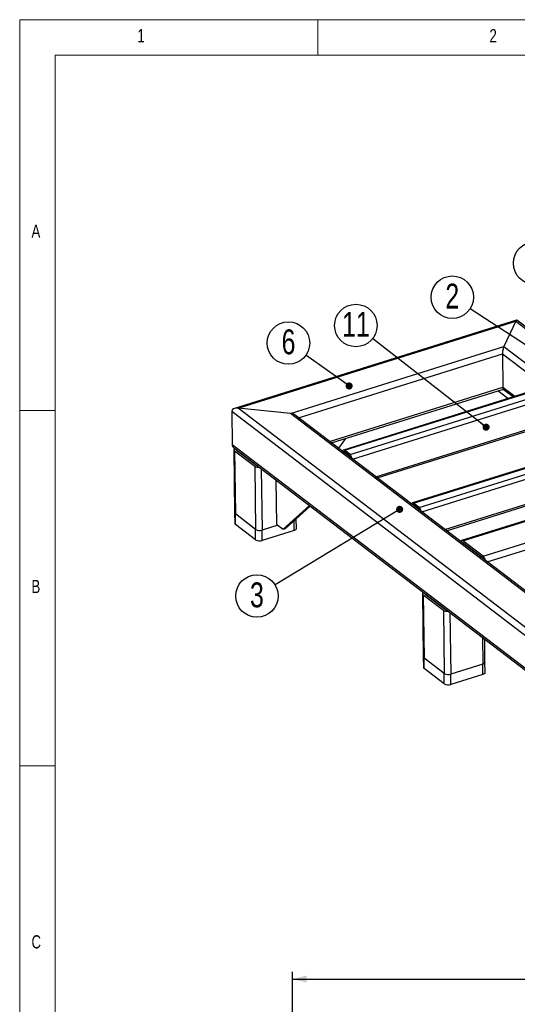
# Model space of a CAD drawing. Header units: millimetres. Extents: x 5 to 589, y 5 to 415.
# Tile 5 of 13: x 5 to 75, y 276 to 415. Entities that reach past the tile are written whole.
import ezdxf

# ---------------------------------------------------------------- set-up
doc = ezdxf.new("R2010")
doc.units = ezdxf.units.MM
doc.layers.add('COTES', color=1, linetype='Continuous')
doc.layers.add('NOTES', color=6, linetype='Continuous')
doc.layers.add('TRAIT-FORT', color=4, linetype='Continuous', lineweight=25)
doc.styles.add('SLDTEXTSTYLE0', font='TXT', dxfattribs={"width": 0.75})
doc.dimstyles.new('SLDDIMSTYLE0', dxfattribs={"dimtxt": 3, "dimasz": 2, "dimexe": 0, "dimexo": 0.0625, "dimgap": 0.75, "dimtad": 1, "dimlfac": 10, "dimrnd": 1e-09, "dimzin": 12, "dimdsep": 46, "dimtxsty": 'SLDTEXTSTYLE0', "dimsah": 1, "dimcen": 0.09, "dimadec": 0, "dimazin": 3, "dimtfac": 1, "dimtofl": 0, "dimtmove": 0, "dimatfit": 3, "dimfxl": 0, "dimfrac": 2, "dimtolj": 1, "dimtzin": 12, "dimarcsym": 0})
doc.dimstyles.new('SLDDIMSTYLE7', dxfattribs={"dimtxt": 0.18, "dimasz": 1, "dimexe": 0, "dimexo": 0.0625, "dimgap": 0, "dimtad": 0, "dimtih": 1, "dimtoh": 1, "dimdec": 0, "dimrnd": 1e-09, "dimzin": 0, "dimdsep": 46, "dimtxsty": 'Standard', "dimblk1": 'DOT', "dimblk2": 'DOT', "dimsah": 1, "dimcen": 0.09, "dimadec": 0, "dimazin": 0, "dimtfac": 1, "dimtdec": 0, "dimtofl": 0, "dimtmove": 0, "dimatfit": 3, "dimldrblk": 'DOT', "dimfxl": 0, "dimfrac": 2, "dimtolj": 1, "dimtzin": 0, "dimarcsym": 0})

# ---------------------------------------------------------------- blocks, each defined once
blk = doc.blocks.new('_D_2')
at = {"layer": 'COTES', "color": 1}
for p, q in [((43.4, 270.87), (43.4, 281)), ((43.4, 280), (182.4, 280)), ((182.4, 270.87), (182.4, 281))]:
    blk.add_line(p, q, dxfattribs=at)
for points in [[(43.4, 280), (45.4, 279.5), (45.4, 280.5)], [(182.4, 280), (180.4, 280.5), (180.4, 279.5)]]:
    blk.add_solid(points, dxfattribs=at)
at = {"layer": 'COTES', "color": 1, "insert": (108.47, 283.87), "char_height": 3, "attachment_point": 1, "style": 'SLDTEXTSTYLE0'}
blk.add_mtext('1390', dxfattribs=at)
blk = doc.blocks.new('SW_NOTE_9')
at = {"layer": 'NOTES', "color": 0}
blk.add_circle((-2.55, -1.55), 2.99, dxfattribs=at)
at = {"layer": 'NOTES', "color": 0, "insert": (-2.55, 0.36), "char_height": 3.5, "attachment_point": 2, "style": 'SLDTEXTSTYLE0'}
blk.add_mtext('3', dxfattribs=at)
blk = doc.blocks.new('_Dot')
at = {"color": 0, "linetype": 'ByBlock', "lineweight": -2}
blk.add_line((-0.5, 0), (-1, 0), dxfattribs=at)
at = {"color": 0, "linetype": 'ByBlock', "const_width": 0.5}
blk.add_lwpolyline([(-0.25, 0, 1), (0.25, 0, 1)], format="xyb", close=True, dxfattribs=at)
blk = doc.blocks.new('SW_NOTE_10')
at = {"layer": 'NOTES', "color": 0}
blk.add_circle((-1.55, 2.55), 2.99, dxfattribs=at)
at = {"layer": 'NOTES', "color": 0, "insert": (-1.55, 4.46), "char_height": 3.5, "attachment_point": 2, "style": 'SLDTEXTSTYLE0'}
blk.add_mtext('2', dxfattribs=at)
blk = doc.blocks.new('SW_NOTE_11')
at = {"layer": 'NOTES', "color": 0}
blk.add_circle((-2.5, 1.63), 2.99, dxfattribs=at)
at = {"layer": 'NOTES', "color": 0, "insert": (-2.5, 3.54), "char_height": 3.5, "attachment_point": 2, "style": 'SLDTEXTSTYLE0'}
blk.add_mtext('2', dxfattribs=at)
blk = doc.blocks.new('SW_NOTE_15')
at = {"layer": 'NOTES', "color": 0}
blk.add_circle((-2.35, 1.84), 2.99, dxfattribs=at)
at = {"layer": 'NOTES', "color": 0, "insert": (-2.34, 3.75), "char_height": 3.5, "attachment_point": 2, "style": 'SLDTEXTSTYLE0'}
blk.add_mtext('11', dxfattribs=at)
blk = doc.blocks.new('SW_NOTE_21')
at = {"layer": 'NOTES', "color": 0}
blk.add_circle((-2.44, 1.72), 2.99, dxfattribs=at)
at = {"layer": 'NOTES', "color": 0, "insert": (-2.43, 3.64), "char_height": 3.5, "attachment_point": 2, "style": 'SLDTEXTSTYLE0'}
blk.add_mtext('6', dxfattribs=at)

msp = doc.modelspace()

# ---------------------------------------------------------------- linework, layer by layer
at = {"color": 7, "linetype": 'Continuous', "lineweight": 18}
for p, q in [((589, 415), (5, 415)), ((5, 415), (5, 5)), ((47, 410), (47, 415)), ((584, 410), (10, 410)), ((10, 410), (10, 10)), ((10, 360), (5, 360)), ((5, 310), (10, 310))]:
    msp.add_line(p, q, dxfattribs=at)
at = {"layer": 'TRAIT-FORT', "color": 4, "linetype": 'Continuous', "lineweight": 25}
for p, q in [((74.9903, 372.7305), (35.2693, 360.3068)), ((131.5208, 329.6173), (75.0289, 372.7237)), ((35.7696, 360.3502), (74.8744, 372.5811)), ((74.8744, 372.5811), (73.1912, 369.0054)), ((74.8744, 372.5811), (130.8529, 329.8664)), ((43.1215, 359.6004), (73.1912, 369.0054)), ((73.1912, 369.0054), (123.501, 330.6162)), ((44.2621, 358.9906), (72.9876, 367.9752)), ((72.9876, 367.9752), (73.0418, 363.3093)), ((72.9876, 367.9752), (79.0519, 363.3477)), ((48.6148, 355.6692), (73.0418, 363.3093)), ((48.9098, 355.4441), (73.122, 363.017)), ((79.524, 363.4954), (50.5836, 354.4436)), ((50.7278, 354.4039), (79.6681, 363.4556)), ((73.0418, 363.3093), (74.7534, 362.0033)), ((73.1045, 363.0304), (74.5386, 361.9361)), ((51.525, 353.7956), (80.4653, 362.8473)), ((51.8762, 353.1806), (80.7361, 362.2071)), ((73.763, 361.6935), (72.3464, 362.7744)), ((43.1215, 359.6004), (35.7696, 360.3502)), ((91.7482, 317.6355), (35.7696, 360.3502)), ((34.8574, 359.8607), (34.9117, 355.1948)), ((91.5446, 316.6053), (34.8574, 359.8607)), ((93.4313, 321.2112), (43.1215, 359.6004)), ((93.5683, 321.3672), (43.7894, 359.3513)), ((55.1408, 350.6895), (80.7768, 358.7077)), ((55.3621, 350.5207), (80.6603, 358.4333)), ((91.5988, 311.9394), (34.9117, 355.1948)), ((35.1696, 354.7669), (91.6614, 311.6605)), ((50.8821, 356.061), (49.8836, 354.701)), ((89.2671, 356.0609), (60.3267, 347.0091)), ((60.4709, 346.9693), (89.4112, 356.0211)), ((61.2681, 346.3611), (90.2084, 355.4128)), ((61.6193, 345.746), (90.4792, 354.7726)), ((35.1708, 354.5101), (35.2742, 345.6157)), ((35.2727, 354.3412), (38.1071, 352.1784)), ((35.2727, 354.3412), (35.3761, 345.4469)), ((35.5551, 354.4295), (38.3894, 352.2667)), ((35.6633, 354.3901), (35.6638, 354.3465)), ((50.6805, 354.093), (50.8015, 354.1308)), ((51.525, 353.7956), (50.7278, 354.4039)), ((51.5275, 353.5769), (50.7303, 354.1851)), ((38.1071, 352.1784), (38.2104, 343.2841)), ((39.0291, 351.8219), (39.1294, 343.1904)), ((64.8839, 343.255), (90.5199, 351.2732)), ((65.1052, 343.0862), (90.4034, 350.9988)), ((96.172, 350.7686), (67.2317, 341.7168)), ((67.4239, 341.6638), (96.3643, 350.7156)), ((41.21, 343.9875), (41.1377, 350.2129)), ((70.2583, 339.501), (99.1986, 348.5528)), ((45.8052, 346.6514), (42.0958, 343.3116)), ((42.4487, 343.422), (45.9298, 346.5562)), ((60.4236, 346.6585), (60.5446, 346.6963)), ((61.2681, 346.3611), (60.4709, 346.9693)), ((61.2706, 346.1423), (60.4734, 346.7506)), ((70.8342, 338.7146), (99.5597, 347.6992)), ((35.2742, 345.6157), (35.2911, 344.1577)), ((38.2104, 343.2841), (35.3761, 345.4469)), ((35.393, 343.9888), (35.3761, 345.4469)), ((38.2274, 341.826), (35.393, 343.9888)), ((41.3461, 343.8837), (39.1294, 343.1904)), ((41.21, 343.9875), (42.0958, 343.3116)), ((43.6639, 343.1452), (43.6481, 344.5019)), ((43.9762, 343.4233), (43.9604, 344.7831)), ((38.2274, 341.826), (38.2104, 343.2841)), ((39.1464, 341.7323), (39.1294, 343.1904)), ((43.6639, 343.1452), (39.1464, 341.7323)), ((42.0958, 343.3116), (42.4487, 343.422)), ((70.2583, 339.501), (67.4239, 341.6638)), ((70.2617, 339.2094), (67.4273, 341.3722)), ((67.4684, 341.2829), (67.5222, 341.2998)), ((61.7429, 334.2341), (61.8463, 325.3398)), ((61.8448, 334.0653), (64.6792, 331.9025)), ((61.8448, 334.0653), (61.9482, 325.1709)), ((62.1272, 334.1536), (64.9615, 331.9908)), ((62.2354, 334.1142), (62.2359, 334.0706)), ((64.6792, 331.9025), (64.7825, 323.0082)), ((65.6012, 331.5459), (65.7015, 322.9144)), ((70.1757, 328.0553), (70.219, 324.3274)), ((70.5314, 324.6055), (70.4941, 327.8124)), ((61.8463, 325.3398), (61.8632, 323.8817)), ((64.7825, 323.0082), (61.9482, 325.1709)), ((61.9651, 323.7128), (61.9482, 325.1709)), ((70.219, 324.3274), (65.7015, 322.9144)), ((70.236, 322.8693), (70.219, 324.3274)), ((70.5483, 323.1474), (70.5314, 324.6055)), ((64.7995, 321.5501), (61.9651, 323.7128)), ((64.7995, 321.5501), (64.7825, 323.0082)), ((65.7185, 321.4563), (65.7015, 322.9144)), ((70.236, 322.8693), (65.7185, 321.4563))]:
    msp.add_line(p, q, dxfattribs=at)
at = {"layer": 'TRAIT-FORT', "color": 4, "linetype": 'Continuous', "lineweight": 25, "flags": 128}
for points in [[(35.2752, 354.6863), (35.2291, 354.6445), (35.1876, 354.5841), (35.1711, 354.5212), (35.1801, 354.4581), (35.2145, 354.3973), (35.2727, 354.3412)], [(50.7278, 354.4039), (50.6761, 354.435), (50.6265, 354.4482), (50.581, 354.4428), (50.5414, 354.4191), (50.5091, 354.378), (50.4854, 354.3211), (50.4715, 354.2524)], [(50.7303, 354.1851), (50.7045, 354.2007), (50.6797, 354.2073), (50.657, 354.2046), (50.6371, 354.1928), (50.621, 354.1722), (50.6101, 354.1467)], [(60.4709, 346.9693), (60.4192, 347.0005), (60.3696, 347.0136), (60.3241, 347.0083), (60.2845, 346.9846), (60.2522, 346.9435), (60.2285, 346.8866), (60.2146, 346.8179)], [(60.4734, 346.7506), (60.4476, 346.7662), (60.4228, 346.7728), (60.4001, 346.7701), (60.3802, 346.7583), (60.3641, 346.7377), (60.3532, 346.7122)], [(43.9762, 343.4233), (43.976, 343.4123), (43.9594, 343.3493), (43.9179, 343.2889), (43.853, 343.2334), (43.7672, 343.1849), (43.6639, 343.1452)], [(67.4239, 341.6638), (67.3549, 341.7053), (67.2889, 341.7229), (67.2282, 341.7157), (67.1754, 341.6841), (67.1324, 341.6294), (67.1032, 341.5615)], [(61.8473, 334.4104), (61.8012, 334.3685), (61.7597, 334.3081), (61.7432, 334.2452), (61.7522, 334.1822), (61.7866, 334.1214), (61.8448, 334.0653)], [(70.5314, 324.6055), (70.5311, 324.5944), (70.5146, 324.5315), (70.4731, 324.4711), (70.4082, 324.4155), (70.3224, 324.367), (70.219, 324.3274)], [(70.219, 324.3274), (70.3224, 324.367), (70.4082, 324.4155), (70.4731, 324.4711), (70.5146, 324.5315), (70.5311, 324.5944), (70.5314, 324.6055)], [(70.5483, 323.1474), (70.548, 323.1363), (70.5315, 323.0734), (70.49, 323.013), (70.4251, 322.9575), (70.3393, 322.9089), (70.236, 322.8693)]]:
    msp.add_lwpolyline(points, dxfattribs=at)
at = {"layer": 'TRAIT-FORT', "color": 4, "linetype": 'Continuous', "lineweight": 25}
for centre, radius, start, end in [((35.6144, 354.5229), 0.1107, 184.661843, 237.568956), ((50.9492, 353.18), 0.8429, 4.544731, 46.912008), ((51.2505, 353.2785), 0.4071, 10.479201, 47.125315), ((38.637, 353.0421), 1.0133, 238.466588, 276.382631), ((38.5948, 352.5605), 0.3584, 235.03727, 258.067895), ((35.4948, 345.6337), 0.2214, 184.661843, 237.568956), ((60.6923, 345.7455), 0.8429, 4.544731, 46.912008), ((60.9936, 345.844), 0.4071, 10.479201, 47.125315), ((35.5118, 344.1757), 0.2214, 184.661843, 237.568956), ((38.7742, 344.2594), 1.1265, 239.971883, 288.381282), ((38.7911, 342.8013), 1.1265, 239.971883, 288.381282), ((67.3571, 341.3027), 0.0988, 44.691884, 111.050159), ((69.5196, 338.7054), 1.0856, 10.492751, 47.125978), ((69.9853, 338.8866), 0.4249, 25.526737, 49.430116), ((62.1865, 334.247), 0.1107, 184.661843, 237.568956), ((65.2091, 332.7662), 1.0133, 238.466588, 276.382631), ((65.1669, 332.2845), 0.3584, 235.03727, 258.067895), ((62.0669, 325.3578), 0.2214, 184.661843, 237.568956), ((62.0839, 323.8997), 0.2214, 184.661843, 237.568956), ((65.3463, 323.9835), 1.1265, 239.971883, 288.381282), ((65.3632, 322.5254), 1.1265, 239.971883, 288.381282)]:
    msp.add_arc(centre, radius, start, end, dxfattribs=at)
for centre, major_axis, ratio, start_param, end_param in [((74.8811, 371.9978), (0.1293, 0.7342), 0.22622744, 6.16666596, 6.97689513), ((74.8811, 371.9978), (0.1293, 0.7342), 0.22622744, 6.16666596, 6.97689513), ((73.198, 368.4221), (0.1293, 0.7342), 0.22622744, 0.69370982, 2.26450615), ((73.198, 368.4221), (0.1293, 0.7342), 0.22622744, 0.69370982, 2.26450615), ((73.2522, 363.7562), (0.1293, 0.7342), 0.22622744, 2.26450615, 3.0250733), ((73.2522, 363.7562), (0.1293, 0.7342), 0.22622744, 2.26450615, 3.0250733), ((35.7764, 359.7669), (0.9135, -0.1609), 0.62217717, 1.68731568, 3.258112), ((35.7764, 359.7669), (0.9135, -0.1609), 0.62217717, 1.68731568, 3.258112), ((43.1283, 359.0171), (0.9135, -0.1609), 0.62217717, 0.87708651, 1.68731568), ((43.1283, 359.0171), (0.9135, -0.1609), 0.62217717, 0.87708651, 1.68731568), ((35.8306, 355.1011), (0.9135, -0.1609), 0.62217717, 3.258112, 4.01867916), ((35.8306, 355.1011), (0.9135, -0.1609), 0.62217717, 3.258112, 4.01867916)]:
    msp.add_ellipse(centre, major_axis=major_axis, ratio=ratio, start_param=start_param, end_param=end_param, dxfattribs=at)

# ---------------------------------------------------------------- block references
at = {"layer": 'NOTES', "color": 211}
for name, p in [('SW_NOTE_10', (79.0676, 378.1938)), ('SW_NOTE_11', (68.4286, 374.318)), ('SW_NOTE_15', (54.6961, 370.1272)), ('SW_NOTE_21', (45.2938, 367.7791)), ('SW_NOTE_9', (40.9602, 335.4547))]:
    msp.add_blockref(name, p, dxfattribs=at)

# ---------------------------------------------------------------- texts
at = {"layer": 'NOTES', "color": 211, "char_height": 1.8521, "attachment_point": 1, "style": 'SLDTEXTSTYLE0'}
for s, insert in [('1', (21.5833, 413.668)), ('2', (71.1667, 413.668)), ('A', (6.6667, 386.168)), ('B', (6.6667, 336.168)), ('C', (6.6667, 286.168))]:
    msp.add_mtext(s, dxfattribs=dict(at, insert=insert))

# ---------------------------------------------------------------- dimensions: what is measured, and where the dimension line sits
at = {"layer": 'COTES', "color": 1}
dim = msp.add_linear_dim(base=(182.4024, 280.0019), p1=(43.4024, 269.8687), p2=(182.4024, 269.8687), dimstyle='SLDDIMSTYLE0', dxfattribs=at)
dim.commit()
dim.dimension.update_dxf_attribs({"geometry": '_D_2', "text_midpoint": (112.9024, 280.0019), "dimtype": 160})

# ---------------------------------------------------------------- leaders
at = {"layer": 'NOTES', "color": 211}
for points in [[(81.1073, 366.0823), (68.4286, 374.318)], [(70.6885, 357.6561), (54.6961, 370.1272)], [(51.3963, 363.4593), (45.2938, 367.7791)], [(58.5119, 346.0973), (40.9602, 335.4547)]]:
    msp.add_leader(points, dimstyle='SLDDIMSTYLE7', dxfattribs=at)

doc.saveas('drawing.dxf')
